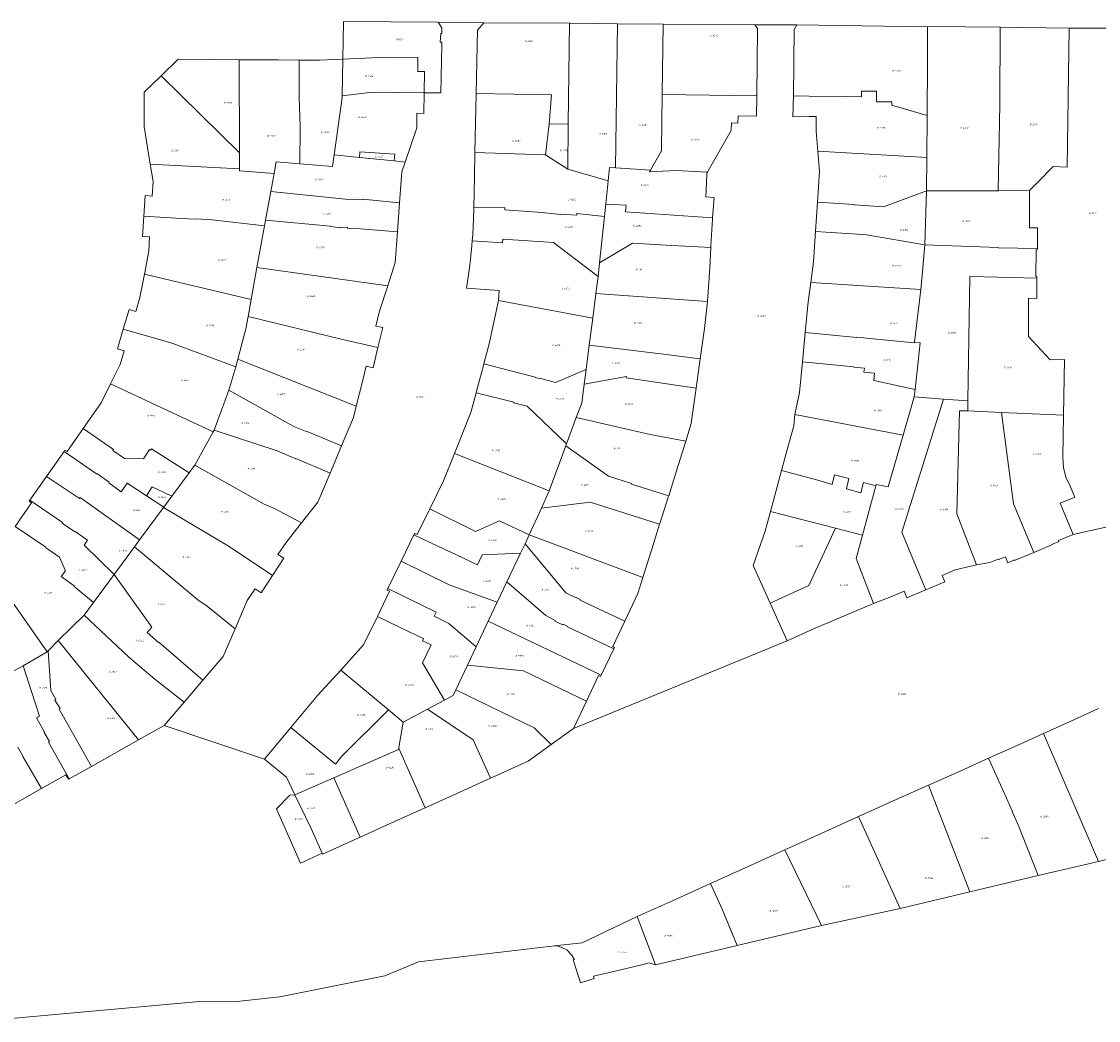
# Model space of a CAD drawing. Header units: metres. Extents: x 195273 to 196483, y 327142 to 328085.
# Tile 3 of 9: x 195490 to 195719, y 327408 to 327620. Entities that reach past the tile are written whole.
import ezdxf
from ezdxf.enums import TextEntityAlignment as Align
from ezdxf.lldxf.tags import DXFTag

# ---------------------------------------------------------------- set-up
doc = ezdxf.new("R2010")
doc.units = ezdxf.units.M
doc.layers.add('B-WE-KG-GRENS_PERCEEL-G', color=150, linetype='KG-PERCEEL', lineweight=9)
doc.layers.add('B-WE-KG-GRENS_PERCEEL-S', color=150, linetype='Continuous', lineweight=25)
doc.styles.add('NLCS-ISO', font='NLCS-ISO.ttf')
doc.styles.get("Standard").update_dxf_attribs({"font": 'arial.ttf'})
tags = doc.linetypes.add('KG-PERCEEL', pattern='A,5.5,-2,["P",Standard,S=1.8,R=0,X=-0.5,Y=-0.9],-2,5.5,-2,[5,NLCS.SHX,S=0.75,R=0,X=0,Y=0],-2', length=19).pattern_tags.tags
tags[6] = DXFTag(74, 10)

# ---------------------------------------------------------------- blocks, each defined once
blk = doc.blocks.new('SKG-PERCEELNUMMER-SO')
at = {"style": 'NLCS-ISO', "oblique": 10, "flags": 1}
for tag, p in [('GEMEENTECODE', (0, 2.6)), ('PERCEELGROOTTE', (0, -2.4))]:
    blk.add_attdef(tag, text='', height=1.8, dxfattribs=at).set_placement(p, align=Align.MIDDLE_CENTER)
at = {"style": 'NLCS-ISO', "oblique": 10}
blk.add_attdef('SECTIE', text='', height=1.8, dxfattribs=at).set_placement((-0.5, 0), align=Align.MIDDLE_RIGHT)
blk.add_attdef('PERCEELNUMMER', text='', height=1.8, dxfattribs=at).set_placement((0.5, 0), align=Align.MIDDLE_LEFT)

msp = doc.modelspace()

# ---------------------------------------------------------------- linework, layer by layer
at = {"layer": 'B-WE-KG-GRENS_PERCEEL-G', "flags": 128}
for points in [[(195558.592, 327612.392), (195558.735, 327620.364)], [(195578.851, 327620.202), (195558.735, 327620.364)], [(195579.649, 327615.418), (195579.66, 327615.995), (195579.283, 327615.985), (195579.395, 327617.853), (195579.638, 327617.837), (195579.643, 327619.015), (195578.851, 327620.202)], [(195578.851, 327620.202), (195588.543, 327620.119)], [(195586.935, 327605.112), (195587.223, 327618.551)], [(195587.223, 327618.551), (195588.543, 327620.119)], [(195588.543, 327620.119), (195606.76, 327619.983)], [(195606.503, 327598.641), (195606.76, 327619.983)], [(195606.76, 327619.983), (195616.974, 327619.907)], [(195616.974, 327619.907), (195616.529, 327589.277)], [(195616.974, 327619.907), (195626.626, 327619.835)], [(195626.626, 327619.835), (195626.445, 327604.855)], [(195626.626, 327619.835), (195646.148, 327619.689)], [(195646.732, 327618.915), (195646.148, 327619.689)], [(195646.148, 327619.689), (195655.082, 327619.651)], [(195646.527, 327604.592), (195646.732, 327618.915)], [(195654.475, 327618.662), (195654.312, 327604.566)], [(195655.082, 327619.651), (195654.475, 327618.662)], [(195655.082, 327619.651), (195682.832, 327619.273)], [(195682.832, 327619.273), (195682.802, 327613.943)], [(195682.832, 327619.273), (195683.542, 327619.31)], [(195683.542, 327619.31), (195698.257, 327619.145)], [(195698.257, 327619.145), (195698.16, 327602.665)], [(195698.257, 327619.145), (195712.887, 327618.98)], [(195712.887, 327618.98), (195712.491, 327589.428)], [(195712.887, 327618.98), (195721.826, 327618.936)], [(195579.451, 327605.187), (195579.649, 327615.418)], [(195682.802, 327613.943), (195682.789, 327611.775)], [(195523.596, 327612.36), (195520, 327608.857)], [(195530.87, 327612.299), (195523.596, 327612.36)], [(195530.87, 327612.299), (195536.552, 327612.257)], [(195536.552, 327612.257), (195536.656, 327592.496)], [(195536.552, 327612.257), (195544.933, 327612.194)], [(195544.933, 327612.194), (195549.34, 327612.189)], [(195549.34, 327612.189), (195549.315, 327604.204)], [(195549.34, 327612.189), (195553.67, 327612.184)], [(195553.67, 327612.184), (195558.592, 327612.392)], [(195558.452, 327604.576), (195558.592, 327612.392)], [(195558.592, 327612.392), (195567.966, 327612.789)], [(195567.966, 327612.789), (195574.519, 327612.707)], [(195574.519, 327612.707), (195574.53, 327609.753)], [(195682.725, 327600.425), (195682.789, 327611.775)], [(195574.53, 327609.753), (195575.985, 327609.744)], [(195575.985, 327609.744), (195575.908, 327605.237)], [(195520, 327608.857), (195516.403, 327605.352)], [(195520, 327608.857), (195536.656, 327592.496)], [(195516.403, 327605.352), (195516.367, 327598.053)], [(195558.452, 327604.576), (195564.862, 327605.393)], [(195564.862, 327605.393), (195575.908, 327605.237)], [(195575.908, 327605.237), (195575.834, 327600.858)], [(195575.908, 327605.237), (195579.451, 327605.187)], [(195586.665, 327592.539), (195586.935, 327605.112)], [(195586.935, 327605.112), (195602.95, 327604.812)], [(195602.95, 327604.812), (195602.423, 327598.562)], [(195626.445, 327604.855), (195626.301, 327592.885)], [(195626.445, 327604.855), (195646.527, 327604.592)], [(195668.764, 327605.539), (195671.994, 327605.545)], [(195668.766, 327604.399), (195668.764, 327605.539)], [(195671.998, 327603.325), (195671.994, 327605.545)], [(195549.315, 327604.204), (195549.514, 327598.114)], [(195556.779, 327592.059), (195558.445, 327604.196)], [(195558.452, 327604.576), (195558.445, 327604.196)], [(195646.465, 327600.293), (195646.527, 327604.592)], [(195654.312, 327604.566), (195654.24, 327600.146)], [(195657.702, 327604.53), (195654.312, 327604.566)], [(195657.702, 327604.53), (195665.736, 327604.443)], [(195665.736, 327604.443), (195668.766, 327604.399)], [(195671.998, 327603.325), (195675.238, 327603.331)], [(195675.238, 327603.331), (195675.239, 327602.611)], [(195682.725, 327600.425), (195675.239, 327602.611)], [(195698.16, 327602.665), (195697.844, 327584.431)], [(195574.348, 327600.882), (195574.325, 327597.784)], [(195575.834, 327600.858), (195574.348, 327600.882)], [(195642.54, 327598.794), (195642.563, 327600.284)], [(195642.563, 327600.284), (195642.673, 327600.282)], [(195642.673, 327600.282), (195642.674, 327600.352)], [(195642.674, 327600.352), (195646.465, 327600.293)], [(195682.725, 327600.425), (195682.674, 327591.514)], [(195516.367, 327598.053), (195517.673, 327590.099)], [(195549.461, 327590.136), (195549.514, 327598.114)], [(195601.689, 327592.043), (195602.423, 327598.562)], [(195602.423, 327598.562), (195606.503, 327598.641)], [(195606.503, 327598.641), (195606.386, 327588.976)], [(195641.136, 327597.235), (195641.16, 327598.815)], [(195641.16, 327598.815), (195642.54, 327598.794)], [(195654.24, 327600.146), (195657.661, 327600.16)], [(195657.661, 327600.16), (195659.18, 327600.166)], [(195659.18, 327600.166), (195659.186, 327597.099)], [(195574.325, 327597.784), (195571.85, 327590.502)], [(195635.965, 327588.171), (195641.136, 327597.235)], [(195659.186, 327597.099), (195659.526, 327592.833)], [(195536.656, 327592.496), (195536.674, 327589.046)], [(195556.438, 327589.572), (195556.779, 327592.059)], [(195562.136, 327591.506), (195556.779, 327592.059)], [(195562.136, 327591.506), (195562.21, 327592.687)], [(195569.526, 327590.742), (195562.136, 327591.506)], [(195562.21, 327592.687), (195569.629, 327592.155)], [(195569.629, 327592.155), (195569.526, 327590.742)], [(195586.555, 327587.407), (195586.665, 327592.539)], [(195586.665, 327592.539), (195601.689, 327592.043)], [(195606.386, 327588.976), (195601.689, 327592.043)], [(195623.997, 327588.785), (195626.301, 327592.885)], [(195659.526, 327592.833), (195659.869, 327588.524)], [(195659.526, 327592.833), (195682.674, 327591.514)], [(195682.674, 327591.514), (195682.634, 327584.374)], [(195517.673, 327590.099), (195518.287, 327586.36)], [(195517.673, 327590.099), (195536.674, 327589.046)], [(195536.674, 327589.046), (195536.676, 327588.655)], [(195543.991, 327588.092), (195544.437, 327590.541)], [(195544.437, 327590.541), (195549.461, 327590.136)], [(195549.461, 327590.136), (195556.438, 327589.572)], [(195571.85, 327590.502), (195569.526, 327590.742)], [(195571.85, 327590.502), (195571.15, 327588.444)], [(195614.992, 327586.548), (195606.386, 327588.976)], [(195614.992, 327586.548), (195615.291, 327589.358)], [(195616.529, 327589.277), (195615.291, 327589.358)], [(195616.529, 327589.277), (195623.997, 327588.785)], [(195623.997, 327588.785), (195623.787, 327588.41)], [(195709.536, 327589.57), (195706.296, 327586.323)], [(195712.491, 327589.428), (195709.536, 327589.57)], [(195536.676, 327588.655), (195543.991, 327588.092)], [(195543.299, 327584.284), (195543.991, 327588.092)], [(195570.669, 327581.872), (195571.15, 327588.444)], [(195586.555, 327587.407), (195586.413, 327580.769)], [(195614.465, 327581.6), (195614.992, 327586.548)], [(195623.787, 327588.41), (195629.446, 327588.753)], [(195635.974, 327588.391), (195629.446, 327588.753)], [(195635.886, 327586.173), (195635.965, 327588.171)], [(195635.965, 327588.171), (195635.974, 327588.391)], [(195659.869, 327588.524), (195659.427, 327581.999)], [(195518.287, 327586.36), (195518.074, 327583.278)], [(195542.18, 327578.135), (195543.299, 327584.284)], [(195559.168, 327582.599), (195543.299, 327584.284)], [(195635.72, 327583.098), (195635.886, 327586.173)], [(195673.454, 327581.013), (195682.634, 327584.374)], [(195682.634, 327584.374), (195682.272, 327572.96)], [(195697.844, 327584.431), (195682.634, 327584.374)], [(195697.992, 327584.432), (195697.844, 327584.431)], [(195704.493, 327584.501), (195697.992, 327584.432)], [(195704.493, 327584.501), (195704.479, 327579.621)], [(195706.296, 327586.323), (195704.493, 327584.501)], [(195516.577, 327583.376), (195516.291, 327579.015)], [(195518.074, 327583.278), (195516.577, 327583.376)], [(195559.171, 327582.649), (195559.168, 327582.599)], [(195562.818, 327582.492), (195559.171, 327582.649)], [(195562.828, 327582.622), (195562.818, 327582.492)], [(195562.828, 327582.622), (195570.669, 327581.872)], [(195637.461, 327583.009), (195635.72, 327583.098)], [(195637.173, 327578.669), (195637.461, 327583.009)], [(195659.427, 327581.999), (195659.005, 327575.78)], [(195667.251, 327581.477), (195659.427, 327581.999)], [(195570.218, 327575.695), (195570.669, 327581.872)], [(195586.413, 327580.769), (195586.363, 327578.456)], [(195586.413, 327580.769), (195593.054, 327580.89)], [(195593.054, 327580.89), (195593.018, 327580.382)], [(195593.018, 327580.382), (195600.868, 327579.823)], [(195600.868, 327579.823), (195604.83, 327579.348)], [(195614.183, 327578.95), (195614.465, 327581.6)], [(195614.465, 327581.6), (195618.764, 327581.359)], [(195618.666, 327579.962), (195618.764, 327581.359)], [(195618.666, 327579.962), (195637.173, 327578.669)], [(195667.251, 327581.477), (195667.248, 327581.427)], [(195667.248, 327581.427), (195673.454, 327581.013)], [(195704.479, 327579.621), (195704.47, 327576.517)], [(195516.291, 327579.015), (195516.008, 327574.71)], [(195524.316, 327578.522), (195516.291, 327579.015)], [(195524.316, 327578.522), (195527.298, 327578.39)], [(195527.298, 327578.39), (195527.303, 327578.48)], [(195530.832, 327578.25), (195527.303, 327578.48)], [(195530.832, 327578.25), (195541.972, 327576.993)], [(195541.972, 327576.993), (195542.18, 327578.135)], [(195555.974, 327576.887), (195542.18, 327578.135)], [(195586.363, 327578.456), (195586.201, 327575.152)], [(195604.83, 327579.348), (195604.838, 327579.47)], [(195608.283, 327579.235), (195604.838, 327579.47)], [(195608.306, 327579.575), (195608.283, 327579.235)], [(195608.306, 327579.575), (195614.183, 327578.95)], [(195613.134, 327569.088), (195614.183, 327578.95)], [(195636.782, 327572.709), (195637.152, 327578.358)], [(195637.152, 327578.358), (195637.173, 327578.669)], [(195540.362, 327568.139), (195541.972, 327576.993)], [(195555.974, 327576.887), (195555.969, 327576.837)], [(195555.969, 327576.837), (195558.152, 327576.55)], [(195558.165, 327576.689), (195558.152, 327576.55)], [(195558.165, 327576.689), (195559.595, 327576.62)], [(195559.595, 327576.62), (195559.584, 327576.5)], [(195559.584, 327576.5), (195562.366, 327576.309)], [(195562.366, 327576.309), (195570.218, 327575.695)], [(195569.739, 327569.152), (195570.218, 327575.695)], [(195586.201, 327575.152), (195586.087, 327573.761)], [(195659.005, 327575.78), (195658.565, 327569.285)], [(195659.005, 327575.78), (195666.838, 327575.287)], [(195666.838, 327575.287), (195669.86, 327575.056)], [(195669.86, 327575.056), (195682.272, 327572.96)], [(195704.47, 327576.517), (195706.201, 327576.532)], [(195706.201, 327576.532), (195706.152, 327572.172)], [(195516.008, 327574.71), (195517.513, 327574.647)], [(195517.513, 327574.647), (195517.357, 327571.561)], [(195586.009, 327572.791), (195585.734, 327569.854)], [(195586.087, 327573.761), (195586.009, 327572.791)], [(195586.087, 327573.761), (195592.518, 327573.382)], [(195592.57, 327574.11), (195592.518, 327573.382)], [(195603.383, 327573.406), (195592.57, 327574.11)], [(195612.825, 327566.189), (195603.383, 327573.406)], [(195613.134, 327569.088), (195620.12, 327573.258)], [(195628.508, 327572.817), (195620.12, 327573.258)], [(195628.508, 327572.817), (195636.765, 327572.382)], [(195681.667, 327566.408), (195682.272, 327572.96)], [(195682.272, 327572.96), (195697.861, 327572.352)], [(195516.431, 327566.708), (195517.357, 327571.561)], [(195636.54, 327568.073), (195636.765, 327572.382)], [(195636.765, 327572.382), (195636.782, 327572.709)], [(195697.861, 327572.352), (195697.86, 327572.282)], [(195706.152, 327572.172), (195697.86, 327572.282)], [(195705.93, 327571.865), (195705.846, 327566.225)], [(195706.149, 327571.859), (195705.93, 327571.865)], [(195706.152, 327572.172), (195706.149, 327571.859)], [(195569.739, 327569.152), (195568.135, 327564.219)], [(195585.734, 327569.854), (195585.509, 327568.035)], [(195613.134, 327569.088), (195612.825, 327566.189)], [(195658.565, 327569.285), (195658.01, 327564.956)], [(195516.431, 327566.708), (195515.477, 327561.709)], [(195516.431, 327566.708), (195539.125, 327561.341)], [(195539.125, 327561.341), (195540.362, 327568.139)], [(195568.135, 327564.219), (195540.362, 327568.139)], [(195585.509, 327568.035), (195584.872, 327563.719)], [(195612.357, 327562.569), (195612.825, 327566.189)], [(195636.08, 327560.862), (195636.54, 327568.073)], [(195681.39, 327563.411), (195681.667, 327566.408)], [(195691.417, 327539.791), (195691.774, 327566.189)], [(195697.793, 327566.058), (195691.774, 327566.189)], [(195706.073, 327565.879), (195697.793, 327566.058)], [(195705.846, 327566.225), (195706.076, 327566.223)], [(195706.073, 327565.879), (195706.038, 327561.539)], [(195706.076, 327566.223), (195706.073, 327565.879)], [(195568.135, 327564.219), (195566.321, 327558.636)], [(195584.872, 327563.719), (195591.794, 327563.227)], [(195658.01, 327564.956), (195657.475, 327560.79)], [(195658.01, 327564.956), (195681.39, 327563.411)], [(195515.477, 327561.709), (195514.619, 327558.793)], [(195538.468, 327557.725), (195539.125, 327561.341)], [(195591.794, 327563.227), (195591.645, 327561.134)], [(195611.684, 327557.363), (195612.357, 327562.569)], [(195612.357, 327562.569), (195636.08, 327560.862)], [(195681.39, 327563.411), (195680.087, 327552.268)], [(195704.297, 327561.575), (195704.25, 327558.488)], [(195706.038, 327561.539), (195704.297, 327561.575)], [(195513.18, 327559.216), (195511.942, 327555.004)], [(195514.619, 327558.793), (195513.18, 327559.216)], [(195591.645, 327561.134), (195589.669, 327551.893)], [(195611.684, 327557.363), (195591.645, 327561.134)], [(195635.416, 327555.168), (195636.08, 327560.862)], [(195657.475, 327560.79), (195656.848, 327554.274)], [(195537.988, 327555.089), (195538.468, 327557.725)], [(195558.242, 327552.897), (195538.468, 327557.725)], [(195565.634, 327555.652), (195566.321, 327558.636)], [(195610.943, 327551.64), (195611.684, 327557.363)], [(195704.25, 327558.488), (195704.303, 327553.48)], [(195511.942, 327555.004), (195510.71, 327550.814)], [(195511.942, 327555.004), (195519.646, 327552.848)], [(195536.294, 327548.605), (195537.988, 327555.089)], [(195567.08, 327555.331), (195565.634, 327555.652)], [(195566.064, 327551.101), (195567.08, 327555.331)], [(195634.508, 327548.701), (195635.416, 327555.168)], [(195519.646, 327552.848), (195519.63, 327552.79)], [(195519.63, 327552.79), (195522.511, 327551.955)], [(195566.064, 327551.101), (195558.242, 327552.897)], [(195656.848, 327554.274), (195656.253, 327548.093)], [(195656.848, 327554.274), (195667.778, 327553.222)], [(195667.778, 327553.222), (195667.783, 327553.282)], [(195667.783, 327553.282), (195671.267, 327552.946)], [(195671.267, 327552.946), (195680.066, 327552.089)], [(195680.087, 327552.268), (195680.066, 327552.089)], [(195680.087, 327552.268), (195681.249, 327552.132)], [(195704.303, 327553.48), (195708.871, 327548.467)], [(195510.71, 327550.814), (195512.153, 327550.385)], [(195512.153, 327550.385), (195511.309, 327547.478)], [(195522.511, 327551.955), (195535.836, 327547.012)], [(195565.031, 327546.798), (195566.064, 327551.101)], [(195589.669, 327551.893), (195588.565, 327547.675)], [(195610.269, 327546.424), (195610.943, 327551.64)], [(195610.943, 327551.64), (195626.699, 327549.727)], [(195681.249, 327552.132), (195680.175, 327542.2)], [(195535.836, 327547.012), (195536.294, 327548.605)], [(195561.453, 327538.669), (195536.294, 327548.605)], [(195588.565, 327547.675), (195588.472, 327547.319)], [(195588.565, 327547.675), (195599.455, 327544.811)], [(195626.699, 327549.727), (195634.508, 327548.701)], [(195633.639, 327542.508), (195634.508, 327548.701)], [(195656.253, 327548.093), (195655.623, 327541.553)], [(195656.253, 327548.093), (195667.173, 327547.041)], [(195708.871, 327548.467), (195711.939, 327548.555)], [(195711.939, 327548.555), (195711.739, 327536.747)], [(195511.309, 327547.478), (195509.266, 327543.393)], [(195535.836, 327547.012), (195534.417, 327542.071)], [(195562.849, 327544.208), (195563.592, 327547.144)], [(195563.592, 327547.144), (195565.031, 327546.798)], [(195588.472, 327547.319), (195586.995, 327541.835)], [(195610.269, 327546.424), (195603.75, 327543.714)], [(195609.872, 327543.359), (195610.269, 327546.424)], [(195667.173, 327547.041), (195667.166, 327546.972)], [(195667.166, 327546.972), (195669.396, 327546.757)], [(195669.396, 327546.757), (195669.31, 327545.871)], [(195669.31, 327545.871), (195671.56, 327545.655)], [(195671.56, 327545.655), (195671.41, 327544.102)], [(195509.266, 327543.393), (195507.248, 327539.359)], [(195509.266, 327543.393), (195531.065, 327533.173)], [(195561.453, 327538.669), (195562.849, 327544.208)], [(195599.455, 327544.811), (195599.435, 327544.733)], [(195600.384, 327544.556), (195599.435, 327544.733)], [(195600.396, 327544.605), (195600.384, 327544.556)], [(195603.75, 327543.714), (195600.396, 327544.605)], [(195609.35, 327539.323), (195609.872, 327543.359)], [(195609.872, 327543.359), (195618.837, 327544.925)], [(195618.799, 327544.668), (195618.837, 327544.925)], [(195633.639, 327542.508), (195618.799, 327544.668)], [(195671.41, 327544.102), (195680.175, 327542.2)], [(195534.417, 327542.071), (195531.267, 327533.539)], [(195548.208, 327534.36), (195534.417, 327542.071)], [(195586.911, 327541.519), (195585.787, 327537.317)], [(195586.995, 327541.835), (195586.911, 327541.519)], [(195586.911, 327541.519), (195594.914, 327539.48)], [(195632.731, 327536.041), (195633.639, 327542.508)], [(195655.623, 327541.553), (195654.612, 327536.851)], [(195680.175, 327542.2), (195680.004, 327540.619)], [(195507.248, 327539.359), (195503.423, 327533.882)], [(195561.453, 327538.669), (195560.842, 327536.245)], [(195594.914, 327539.48), (195594.888, 327539.383)], [(195594.888, 327539.383), (195597.793, 327538.626)], [(195606.152, 327530.676), (195597.793, 327538.626)], [(195609.35, 327539.323), (195608.202, 327536.219)], [(195677.348, 327511.853), (195686.201, 327540.17)], [(195680.004, 327540.619), (195677.628, 327532.49)], [(195680.004, 327540.619), (195686.201, 327540.17)], [(195686.201, 327540.17), (195691.417, 327539.791)], [(195691.417, 327539.791), (195691.388, 327537.632)], [(195558.302, 327530.197), (195560.842, 327536.245)], [(195582.3, 327528.623), (195585.787, 327537.317)], [(195608.202, 327536.219), (195606.152, 327530.676)], [(195608.202, 327536.219), (195623.923, 327532.604)], [(195654.612, 327536.851), (195654.4, 327534.491)], [(195654.612, 327536.851), (195677.628, 327532.49)], [(195689.638, 327537.68), (195689.044, 327515.808)], [(195689.638, 327537.68), (195691.388, 327537.632)], [(195691.388, 327537.632), (195698.56, 327537.303)], [(195698.56, 327537.303), (195701.096, 327517.918)], [(195698.56, 327537.303), (195711.739, 327536.747)], [(195711.739, 327536.747), (195711.587, 327527.794)], [(195503.423, 327533.882), (195500.012, 327528.997)], [(195503.423, 327533.882), (195509.861, 327529.438)], [(195548.208, 327534.36), (195551.001, 327533.187)], [(195631.46, 327531.243), (195632.61, 327534.975)], [(195632.61, 327534.975), (195632.731, 327536.041)], [(195654.4, 327534.491), (195652.961, 327529.175)], [(195527.173, 327526.136), (195531.065, 327533.173)], [(195531.065, 327533.173), (195531.267, 327533.539)], [(195544.676, 327529.147), (195531.267, 327533.539)], [(195551.029, 327533.251), (195551.001, 327533.187)], [(195551.029, 327533.251), (195558.302, 327530.197)], [(195623.923, 327532.604), (195631.46, 327531.243)], [(195677.628, 327532.49), (195674.425, 327521.531)], [(195499.568, 327529.338), (195499.368, 327529.051)], [(195500.012, 327528.997), (195499.568, 327529.338)], [(195509.861, 327529.438), (195509.718, 327529.233)], [(195516.273, 327527.495), (195517.547, 327529.458)], [(195517.547, 327529.458), (195517.751, 327529.318)], [(195517.751, 327529.318), (195517.922, 327529.577)], [(195525.938, 327524.463), (195517.922, 327529.577)], [(195555.885, 327524.444), (195558.302, 327530.197)], [(195605.993, 327530.248), (195602.439, 327520.638)], [(195606.152, 327530.676), (195605.993, 327530.248)], [(195615.028, 327523.778), (195605.993, 327530.248)], [(195629.165, 327523.794), (195631.46, 327531.243)], [(195499.368, 327529.051), (195495.647, 327523.707)], [(195499.368, 327529.051), (195506.28, 327524.279)], [(195509.718, 327529.233), (195512.183, 327527.522)], [(195512.183, 327527.522), (195516.273, 327527.495)], [(195548.588, 327527.487), (195544.676, 327529.147)], [(195548.608, 327527.533), (195548.588, 327527.487)], [(195548.608, 327527.533), (195555.885, 327524.444)], [(195579.962, 327522.795), (195582.3, 327528.623)], [(195602.439, 327520.638), (195582.3, 327528.623)], [(195652.961, 327529.175), (195651.825, 327524.966)], [(195711.713, 327525.659), (195711.587, 327527.794)], [(195525.938, 327524.463), (195526.876, 327525.734)], [(195527.173, 327526.136), (195526.876, 327525.734)], [(195527.173, 327526.136), (195541.88, 327517.863)], [(195651.825, 327524.966), (195650.686, 327520.744)], [(195651.825, 327524.966), (195659.548, 327522.9)], [(195712.236, 327523.586), (195711.713, 327525.659)], [(195495.647, 327523.707), (195492.136, 327518.666)], [(195495.647, 327523.707), (195502.655, 327519.057)], [(195506.28, 327524.279), (195506.342, 327524.37)], [(195506.342, 327524.37), (195508.977, 327522.484)], [(195508.977, 327522.484), (195508.884, 327522.35)], [(195522.308, 327519.548), (195525.938, 327524.463)], [(195553.288, 327518.259), (195555.885, 327524.444)], [(195579.962, 327522.795), (195577.051, 327516.816)], [(195619.946, 327522.217), (195615.028, 327523.778)], [(195627.833, 327519.611), (195629.165, 327523.794)], [(195659.548, 327522.9), (195662.546, 327522.036)], [(195662.546, 327522.036), (195663.082, 327524.077)], [(195663.082, 327524.077), (195666.134, 327523.261)], [(195666.134, 327523.261), (195665.587, 327521.057)], [(195668.639, 327520.241), (195669.207, 327522.439)], [(195669.207, 327522.439), (195671.863, 327521.728)], [(195713.136, 327521.646), (195712.236, 327523.586)], [(195508.884, 327522.35), (195511.492, 327520.444)], [(195511.492, 327520.444), (195512.773, 327522.293)], [(195512.773, 327522.293), (195516.903, 327519.582)], [(195516.903, 327519.582), (195518.094, 327521.537)], [(195518.094, 327521.537), (195522.308, 327519.548)], [(195600.79, 327517.016), (195602.439, 327520.638)], [(195619.946, 327522.217), (195619.901, 327522.074)], [(195619.901, 327522.074), (195627.833, 327519.611)], [(195650.686, 327520.744), (195649.476, 327516.285)], [(195665.587, 327521.057), (195668.639, 327520.241)], [(195671.863, 327521.728), (195669.01, 327511.276)], [(195671.863, 327521.728), (195671.938, 327522.019)], [(195671.938, 327522.019), (195674.425, 327521.531)], [(195714.12, 327519.325), (195713.136, 327521.646)], [(195492.424, 327518.117), (195488.992, 327513.118)], [(195492.136, 327518.666), (195491.982, 327518.444)], [(195491.982, 327518.444), (195492.424, 327518.117)], [(195492.136, 327518.666), (195499.079, 327513.907)], [(195502.655, 327519.057), (195502.797, 327519.263)], [(195502.797, 327519.263), (195515.433, 327510.237)], [(195516.903, 327519.582), (195520.56, 327517.181)], [(195520.56, 327517.181), (195522.308, 327519.548)], [(195544.107, 327516.901), (195541.88, 327517.863)], [(195553.288, 327518.259), (195549.833, 327513.886)], [(195611.134, 327518.251), (195600.79, 327517.016)], [(195611.134, 327518.251), (195625.908, 327513.562)], [(195626.016, 327513.906), (195627.739, 327519.315)], [(195627.739, 327519.315), (195627.833, 327519.611)], [(195705.409, 327507.576), (195701.096, 327517.918)], [(195710.985, 327518.014), (195714.12, 327519.325)], [(195713.762, 327511.371), (195710.985, 327518.014)], [(195515.433, 327510.237), (195520.502, 327517.102)], [(195520.502, 327517.102), (195520.56, 327517.181)], [(195520.502, 327517.102), (195534.479, 327508.821)], [(195544.107, 327516.901), (195549.833, 327513.886)], [(195577.051, 327516.816), (195574.413, 327511.398)], [(195577.051, 327516.816), (195586.811, 327512.014)], [(195598.202, 327511.328), (195600.79, 327517.016)], [(195649.476, 327516.285), (195648.338, 327512.095)], [(195649.476, 327516.285), (195663.295, 327512.741)], [(195693.255, 327504.965), (195689.044, 327515.808)], [(195499.079, 327513.907), (195499.005, 327513.8)], [(195499.005, 327513.8), (195501.667, 327511.952)], [(195549.833, 327513.886), (195546.528, 327509.704)], [(195586.811, 327512.014), (195591.864, 327514.3)], [(195591.864, 327514.3), (195598.202, 327511.328)], [(195624.617, 327509.432), (195625.908, 327513.562)], [(195625.908, 327513.562), (195626.016, 327513.906)], [(195713.762, 327511.371), (195729.224, 327514.848)], [(195488.992, 327513.118), (195495.487, 327508.731)], [(195501.667, 327511.952), (195501.724, 327512.034)], [(195501.724, 327512.034), (195504.385, 327510.187)], [(195573.709, 327511.308), (195570.987, 327505.703)], [(195573.866, 327511.632), (195573.709, 327511.308)], [(195573.709, 327511.308), (195581.366, 327507.68)], [(195574.413, 327511.398), (195573.866, 327511.632)], [(195597.306, 327509.439), (195598.202, 327511.328)], [(195598.202, 327511.328), (195622.354, 327502.289)], [(195648.338, 327512.095), (195645.805, 327504.783)], [(195657.601, 327500.548), (195663.295, 327512.741)], [(195663.295, 327512.741), (195669.01, 327511.276)], [(195669.01, 327511.276), (195667.64, 327506.259)], [(195679.369, 327507.051), (195677.348, 327511.853)], [(195710.679, 327510.086), (195713.762, 327511.371)], [(195495.487, 327508.731), (195495.424, 327508.641)], [(195504.385, 327510.187), (195503.661, 327509.144)], [(195510.002, 327502.881), (195503.661, 327509.144)], [(195510.002, 327502.881), (195514.343, 327508.761)], [(195514.343, 327508.761), (195515.433, 327510.237)], [(195527.762, 327497.512), (195514.343, 327508.761)], [(195534.479, 327508.821), (195543.678, 327502.704)], [(195546.528, 327509.704), (195544.812, 327507.164)], [(195596.347, 327507.415), (195597.306, 327509.439)], [(195597.306, 327509.439), (195605.958, 327498.985)], [(195622.354, 327502.289), (195624.617, 327509.432)], [(195705.409, 327507.576), (195709.397, 327509.237)], [(195709.355, 327509.339), (195710.748, 327509.92)], [(195709.397, 327509.237), (195709.355, 327509.339)], [(195710.748, 327509.92), (195710.679, 327510.086)], [(195495.424, 327508.641), (195498.423, 327506.559)], [(195498.423, 327506.559), (195499.656, 327503.672)], [(195544.812, 327507.164), (195546.066, 327506.34)], [(195581.366, 327507.68), (195581.388, 327507.725)], [(195581.388, 327507.725), (195587.187, 327504.932)], [(195587.187, 327504.932), (195588.208, 327507.049)], [(195588.208, 327507.049), (195596.347, 327507.415)], [(195593.472, 327501.352), (195596.347, 327507.415)], [(195682.464, 327499.637), (195679.369, 327507.051)], [(195697.897, 327506.063), (195699.361, 327506.657)], [(195699.361, 327506.657), (195699.891, 327505.351)], [(195701.323, 327505.873), (195705.409, 327507.576)], [(195495.766, 327486.475), (195482.114, 327505.919)], [(195546.066, 327506.34), (195543.678, 327502.704)], [(195570.987, 327505.703), (195568.192, 327499.947)], [(195581.215, 327500.671), (195570.987, 327505.703)], [(195645.805, 327504.783), (195649.384, 327496.831)], [(195671.349, 327496.721), (195667.64, 327506.259)], [(195688.72, 327503.893), (195693.255, 327504.965)], [(195693.255, 327504.965), (195696.077, 327505.443)], [(195696.077, 327505.443), (195697.856, 327506.165)], [(195697.856, 327506.165), (195697.897, 327506.063)], [(195699.891, 327505.351), (195701.282, 327505.975)], [(195701.282, 327505.975), (195701.323, 327505.873)], [(195499.656, 327503.672), (195498.764, 327502.454)], [(195498.764, 327502.454), (195501.49, 327500.483)], [(195505.639, 327496.972), (195510.002, 327502.881)], [(195518.024, 327491.718), (195510.002, 327502.881)], [(195543.678, 327502.704), (195541.258, 327499.02)], [(195621.276, 327498.886), (195622.354, 327502.289)], [(195685.903, 327502.681), (195688.72, 327503.893)], [(195686.486, 327501.32), (195685.903, 327502.681)], [(195501.49, 327500.483), (195501.43, 327500.403)], [(195501.43, 327500.403), (195505.639, 327496.972)], [(195540.004, 327499.861), (195538.298, 327497.34)], [(195541.258, 327499.02), (195540.004, 327499.861)], [(195568.192, 327499.947), (195568.019, 327499.59)], [(195568.019, 327499.59), (195568.538, 327499.353)], [(195568.192, 327499.947), (195578.412, 327494.886)], [(195581.215, 327500.671), (195591.399, 327496.98)], [(195591.399, 327496.98), (195593.472, 327501.352)], [(195601.698, 327494.177), (195593.472, 327501.352)], [(195649.384, 327496.831), (195657.601, 327500.548)], [(195678.419, 327497.944), (195682.464, 327499.637)], [(195682.464, 327499.637), (195686.486, 327501.32)], [(195529.794, 327496.198), (195527.762, 327497.512)], [(195535.712, 327491.335), (195538.298, 327497.34)], [(195568.538, 327499.353), (195565.935, 327493.99)], [(195608.153, 327497.941), (195605.958, 327498.985)], [(195608.174, 327497.987), (195608.153, 327497.941)], [(195609.059, 327497.566), (195608.174, 327497.987)], [(195609.012, 327497.466), (195609.059, 327497.566)], [(195611.73, 327496.173), (195609.012, 327497.466)], [(195618.493, 327492.967), (195621.276, 327498.886)], [(195671.349, 327496.721), (195674.997, 327498.182)], [(195674.997, 327498.182), (195677.847, 327499.323)], [(195677.847, 327499.323), (195678.419, 327497.944)], [(195503.629, 327494.25), (195505.639, 327496.972)], [(195529.794, 327496.198), (195535.712, 327491.335)], [(195589.507, 327492.99), (195591.399, 327496.98)], [(195611.73, 327496.173), (195618.493, 327492.967)], [(195649.384, 327496.831), (195652.994, 327488.817)], [(195658.486, 327491.288), (195671.349, 327496.721)], [(195498.158, 327488.841), (195503.629, 327494.25)], [(195513.066, 327485.381), (195503.629, 327494.25)], [(195565.935, 327493.99), (195563.005, 327487.954)], [(195565.935, 327493.99), (195572.994, 327490.584)], [(195578.412, 327494.886), (195577.986, 327494.026)], [(195577.986, 327494.026), (195581.123, 327492.473)], [(195586.922, 327487.538), (195589.507, 327492.99)], [(195589.507, 327492.99), (195613.508, 327481.527)], [(195603.725, 327493.149), (195601.698, 327494.177)], [(195603.648, 327492.986), (195603.725, 327493.149)], [(195605.327, 327492.187), (195603.648, 327492.986)], [(195615.961, 327487.581), (195618.493, 327492.967)], [(195517.023, 327490.561), (195518.024, 327491.718)], [(195519.474, 327488.441), (195517.023, 327490.561)], [(195535.712, 327491.335), (195533.173, 327485.438)], [(195572.994, 327490.584), (195575.723, 327489.267)], [(195581.123, 327492.473), (195586.922, 327487.538)], [(195605.4, 327492.341), (195605.327, 327492.187)], [(195606.412, 327491.86), (195605.4, 327492.341)], [(195606.36, 327491.751), (195606.412, 327491.86)], [(195609.024, 327490.484), (195606.36, 327491.751)], [(195609.024, 327490.484), (195616.205, 327487.131)], [(195652.994, 327488.817), (195658.486, 327491.288)], [(195495.977, 327486.684), (195498.158, 327488.841)], [(195515.187, 327467.759), (195498.158, 327488.841)], [(195519.539, 327488.517), (195519.474, 327488.441)], [(195528.881, 327480.437), (195519.539, 327488.517)], [(195575.723, 327489.267), (195575.51, 327488.826)], [(195575.51, 327488.826), (195577.338, 327487.944)], [(195607.62, 327470.177), (195652.994, 327488.817)], [(195495.766, 327486.475), (195490.658, 327483.516)], [(195495.766, 327486.475), (195495.977, 327486.684)], [(195496.582, 327478.224), (195495.977, 327486.684)], [(195558.15, 327482.596), (195563.005, 327487.954)], [(195575.501, 327484.137), (195577.338, 327487.944)], [(195585.077, 327483.647), (195586.922, 327487.538)], [(195613.508, 327481.527), (195616.205, 327487.131)], [(195616.339, 327487.41), (195615.961, 327487.581)], [(195616.205, 327487.131), (195616.339, 327487.41)], [(195487.652, 327481.877), (195490.658, 327483.516)], [(195494.15, 327472.787), (195490.658, 327483.516)], [(195515.455, 327483.358), (195513.066, 327485.381)], [(195533.173, 327485.438), (195528.881, 327480.437)], [(195580.214, 327476.226), (195575.501, 327484.137)], [(195582.587, 327478.394), (195585.077, 327483.647)], [(195585.077, 327483.647), (195597.007, 327482.448)], [(195518.674, 327480.661), (195515.455, 327483.358)], [(195553.224, 327477.159), (195558.15, 327482.596)], [(195558.15, 327482.596), (195568.291, 327474.131)], [(195610.346, 327475.967), (195597.007, 327482.448)], [(195610.346, 327475.967), (195612.918, 327481.431)], [(195612.918, 327481.431), (195613.365, 327481.23)], [(195613.365, 327481.23), (195613.508, 327481.527)], [(195524.87, 327475.765), (195518.674, 327480.661)], [(195528.881, 327480.437), (195524.87, 327475.765)], [(195497.659, 327476.317), (195496.582, 327478.224)], [(195547.589, 327470.386), (195553.224, 327477.159)], [(195580.214, 327476.226), (195582.021, 327477.201)], [(195582.021, 327477.201), (195582.587, 327478.394)], [(195599.268, 327470.326), (195582.587, 327478.394)], [(195497.441, 327476.194), (195497.659, 327476.317)], [(195498.565, 327474.405), (195497.441, 327476.194)], [(195498.304, 327474.258), (195498.565, 327474.405)], [(195524.87, 327475.765), (195520.611, 327470.802)], [(195580.214, 327476.226), (195576.565, 327474.256)], [(195607.62, 327470.177), (195610.346, 327475.967)], [(195719.157, 327474.428), (195713.14, 327471.687)], [(195493.497, 327472.418), (195494.15, 327472.787)], [(195495.213, 327469.379), (195493.497, 327472.418)], [(195498.304, 327474.258), (195505.171, 327462.13)], [(195568.291, 327474.131), (195558.411, 327464.317)], [(195568.291, 327474.131), (195571.45, 327471.494)], [(195576.565, 327474.256), (195571.45, 327471.494)], [(195586.284, 327467.8), (195576.565, 327474.256)], [(195515.187, 327467.759), (195520.611, 327470.802)], [(195520.611, 327470.802), (195541.986, 327463.652)], [(195541.986, 327463.652), (195547.589, 327470.386)], [(195547.589, 327470.386), (195557.027, 327462.633)], [(195570.431, 327465.709), (195571.45, 327471.494)], [(195599.268, 327470.326), (195602.871, 327466.745)], [(195602.871, 327466.745), (195607.62, 327470.177)], [(195713.14, 327471.687), (195707.488, 327469.085)], [(195495.169, 327469.354), (195495.213, 327469.379)], [(195496.275, 327467.395), (195495.169, 327469.354)], [(195510.068, 327464.887), (195515.187, 327467.759)], [(195586.284, 327467.8), (195589.991, 327459.603)], [(195707.488, 327469.085), (195701.846, 327466.563)], [(195707.488, 327469.085), (195719.115, 327441.952)], [(195490.684, 327464.24), (195489.558, 327466.234)], [(195496.101, 327467.296), (195496.275, 327467.395)], [(195496.101, 327467.296), (195500.459, 327459.478)], [(195556.698, 327459.688), (195570.431, 327465.709)], [(195570.431, 327465.709), (195570.595, 327465.781)], [(195576.076, 327453.328), (195570.595, 327465.781)], [(195598, 327463.224), (195602.871, 327466.745)], [(195701.846, 327466.563), (195695.755, 327463.84)], [(195490.64, 327464.215), (195490.684, 327464.24)], [(195490.64, 327464.215), (195494.581, 327457.403)], [(195505.171, 327462.13), (195510.068, 327464.887)], [(195541.986, 327463.652), (195546.606, 327459.805)], [(195557.027, 327462.633), (195558.411, 327464.317)], [(195589.991, 327459.603), (195598, 327463.224)], [(195695.755, 327463.84), (195689.721, 327461.142)], [(195695.755, 327463.84), (195700.861, 327452.574)], [(195500.459, 327459.478), (195505.171, 327462.13)], [(195689.721, 327461.142), (195683.038, 327458.154)], [(195494.581, 327457.403), (195499.785, 327460.35)], [(195499.785, 327460.35), (195500.32, 327459.4)], [(195500.32, 327459.4), (195500.459, 327459.478)], [(195546.606, 327459.805), (195548.422, 327456.059)], [(195548.422, 327456.059), (195556.698, 327459.688)], [(195562.285, 327447.093), (195556.698, 327459.688)], [(195582.019, 327455.998), (195589.991, 327459.603)], [(195489.018, 327454.253), (195494.581, 327457.403)], [(195548.422, 327456.059), (195547.334, 327455.986)], [(195551.869, 327448.947), (195548.422, 327456.059)], [(195683.038, 327458.154), (195676.145, 327455.066)], [(195683.038, 327458.154), (195691.78, 327435.443)], [(195547.334, 327455.986), (195544.53, 327453.106)], [(195576.076, 327453.328), (195582.019, 327455.998)], [(195676.145, 327455.066), (195668.186, 327451.48)], [(195544.53, 327453.106), (195549.627, 327441.598)], [(195570.247, 327450.709), (195576.076, 327453.328)], [(195700.861, 327452.574), (195700.806, 327452.549)], [(195700.806, 327452.549), (195702.243, 327449.38)], [(195562.285, 327447.093), (195570.247, 327450.709)], [(195668.186, 327451.48), (195660.193, 327447.878)], [(195668.186, 327451.48), (195676.988, 327431.945)], [(195702.243, 327449.38), (195706.353, 327438.913)], [(195554.186, 327443.701), (195551.869, 327448.947)], [(195554.291, 327443.463), (195562.285, 327447.093)], [(195660.193, 327447.878), (195652.473, 327444.402)], [(195732.282, 327445.216), (195719.115, 327441.952)], [(195549.627, 327441.598), (195554.186, 327443.701)], [(195554.186, 327443.701), (195554.291, 327443.463)], [(195652.473, 327444.402), (195644.702, 327440.884)], [(195652.473, 327444.402), (195660.3, 327428.349)], [(195644.702, 327440.884), (195636.694, 327437.258)], [(195719.115, 327441.952), (195706.353, 327438.913)], [(195706.353, 327438.913), (195691.78, 327435.443)], [(195636.694, 327437.258), (195628.75, 327433.662)], [(195636.694, 327437.258), (195639.218, 327431.804)], [(195628.75, 327433.662), (195621.152, 327430.222)], [(195691.78, 327435.443), (195676.988, 327431.945)], [(195639.218, 327431.804), (195642.365, 327424.106)], [(195676.988, 327431.945), (195660.3, 327428.349)], [(195621.152, 327430.222), (195609.454, 327424.663)], [(195621.152, 327430.222), (195624.997, 327419.998)], [(195660.3, 327428.349), (195642.365, 327424.106)], [(195609.454, 327424.663), (195603.575, 327423.977)], [(195642.365, 327424.106), (195624.997, 327419.998)], [(195603.575, 327423.977), (195574.643, 327420.598)], [(195603.575, 327423.977), (195604.35, 327423.908)], [(195604.35, 327423.908), (195605.303, 327423.599)], [(195605.303, 327423.599), (195606.18, 327423.122)], [(195606.18, 327423.122), (195607.216, 327422.078)], [(195607.216, 327422.078), (195607.785, 327421.11)], [(195574.643, 327420.598), (195567.526, 327417.628)], [(195607.785, 327421.11), (195607.563, 327421.046), (195609.089, 327416.12), (195612.014, 327417.047), (195611.859, 327417.537)], [(195615.235, 327418.348), (195622.384, 327420.063)], [(195622.384, 327420.063), (195623.715, 327420.383)], [(195624.997, 327419.998), (195623.715, 327420.383)], [(195567.526, 327417.628), (195545.228, 327413.157)], [(195615.235, 327418.348), (195611.859, 327417.537)], [(195545.228, 327413.157), (195536.735, 327412.219)], [(195528.163, 327412.204), (195483.293, 327408.152)], [(195536.735, 327412.219), (195528.163, 327412.204)]]:
    msp.add_lwpolyline(points, dxfattribs=at)

# ---------------------------------------------------------------- block references
at = {"layer": 'B-WE-KG-GRENS_PERCEEL-S', "xscale": 0.2, "yscale": 0.2, "zscale": 0.2}
for p, values in [((195570.302, 327616.545), {'PERCEELNUMMER': '6875', 'SECTIE': 'B'}), ((195597.727, 327616.17), {'PERCEELNUMMER': '6360', 'SECTIE': 'B'}), ((195637.029, 327617.408), {'PERCEELNUMMER': '4606', 'SECTIE': 'B'}), ((195675.809, 327609.878), {'PERCEELNUMMER': '4293', 'SECTIE': 'B'}), ((195563.767, 327608.756), {'PERCEELNUMMER': '4596', 'SECTIE': 'B'}), ((195533.794, 327603.072), {'PERCEELNUMMER': '4597', 'SECTIE': 'B'}), ((195562.368, 327600.061), {'PERCEELNUMMER': '6438', 'SECTIE': 'B'}), ((195622.016, 327598.431), {'PERCEELNUMMER': '4381', 'SECTIE': 'B'}), ((195672.551, 327597.773), {'PERCEELNUMMER': '4373', 'SECTIE': 'B'}), ((195690.241, 327597.788), {'PERCEELNUMMER': '4372', 'SECTIE': 'B'}), ((195704.971, 327598.526), {'PERCEELNUMMER': '2214', 'SECTIE': 'B'}), ((195543.016, 327596.05), {'PERCEELNUMMER': '4598', 'SECTIE': 'B'}), ((195554.337, 327596.828), {'PERCEELNUMMER': '4088', 'SECTIE': 'B'}), ((195613.508, 327596.496), {'PERCEELNUMMER': '6361', 'SECTIE': 'B'}), ((195595.064, 327595.028), {'PERCEELNUMMER': '4282', 'SECTIE': 'B'}), ((195633.098, 327595.329), {'PERCEELNUMMER': '6599', 'SECTIE': 'B'}), ((195522.503, 327592.978), {'PERCEELNUMMER': '2129', 'SECTIE': 'B'}), ((195565.895, 327591.655), {'PERCEELNUMMER': '6437', 'SECTIE': 'B'}), ((195605.185, 327593.005), {'PERCEELNUMMER': '4812', 'SECTIE': 'B'}), ((195553.102, 327586.781), {'PERCEELNUMMER': '4368', 'SECTIE': 'B'}), ((195672.987, 327587.425), {'PERCEELNUMMER': '4294', 'SECTIE': 'B'}), ((195622.31, 327585.58), {'PERCEELNUMMER': '6600', 'SECTIE': 'B'}), ((195533.416, 327582.473), {'PERCEELNUMMER': '4147', 'SECTIE': 'B'}), ((195606.858, 327582.569), {'PERCEELNUMMER': '4283', 'SECTIE': 'B'}), ((195554.819, 327579.469), {'PERCEELNUMMER': '3981', 'SECTIE': 'B'}), ((195717.514, 327579.572), {'PERCEELNUMMER': '3617', 'SECTIE': 'B'}), ((195690.699, 327577.948), {'PERCEELNUMMER': '3990', 'SECTIE': 'B'}), ((195606.17, 327576.694), {'PERCEELNUMMER': '4609', 'SECTIE': 'B'}), ((195620.763, 327576.974), {'PERCEELNUMMER': '4284', 'SECTIE': 'B'}), ((195677.424, 327576.125), {'PERCEELNUMMER': '4395', 'SECTIE': 'B'}), ((195553.396, 327572.353), {'PERCEELNUMMER': '4599', 'SECTIE': 'B'}), ((195532.493, 327569.755), {'PERCEELNUMMER': '3980', 'SECTIE': 'B'}), ((195675.782, 327568.443), {'PERCEELNUMMER': '4643', 'SECTIE': 'B'}), ((195621.268, 327567.674), {'PERCEELNUMMER': '4611', 'SECTIE': 'B'}), ((195605.527, 327563.66), {'PERCEELNUMMER': '4610', 'SECTIE': 'B'}), ((195551.446, 327562.036), {'PERCEELNUMMER': '4600', 'SECTIE': 'B'}), ((195647.121, 327557.867), {'PERCEELNUMMER': '3620', 'SECTIE': 'B'}), ((195529.992, 327555.762), {'PERCEELNUMMER': '3979', 'SECTIE': 'B'}), ((195620.924, 327556.323), {'PERCEELNUMMER': '4386', 'SECTIE': 'B'}), ((195675.259, 327556.257), {'PERCEELNUMMER': '4644', 'SECTIE': 'B'}), ((195687.625, 327554.242), {'PERCEELNUMMER': '4295', 'SECTIE': 'B'}), ((195549.381, 327550.655), {'PERCEELNUMMER': '4601', 'SECTIE': 'B'}), ((195603.531, 327551.629), {'PERCEELNUMMER': '4384', 'SECTIE': 'B'}), ((195616.22, 327547.88), {'PERCEELNUMMER': '4612', 'SECTIE': 'B'}), ((195673.836, 327548.515), {'PERCEELNUMMER': '4617', 'SECTIE': 'B'}), ((195699.487, 327546.846), {'PERCEELNUMMER': '4400', 'SECTIE': 'B'}), ((195524.692, 327544.189), {'PERCEELNUMMER': '4602', 'SECTIE': 'B'}), ((195545.044, 327541.222), {'PERCEELNUMMER': '4280', 'SECTIE': 'B'}), ((195574.673, 327540.656), {'PERCEELNUMMER': '6877', 'SECTIE': 'B'}), ((195604.38, 327540.204), {'PERCEELNUMMER': '4615', 'SECTIE': 'B'}), ((195618.996, 327539.17), {'PERCEELNUMMER': '4613', 'SECTIE': 'B'}), ((195517.462, 327536.7), {'PERCEELNUMMER': '4603', 'SECTIE': 'B'}), ((195671.839, 327537.709), {'PERCEELNUMMER': '4618', 'SECTIE': 'B'}), ((195537.518, 327535.125), {'PERCEELNUMMER': '4154', 'SECTIE': 'B'}), ((195590.665, 327529.208), {'PERCEELNUMMER': '4385', 'SECTIE': 'B'}), ((195616.587, 327529.649), {'PERCEELNUMMER': '4614', 'SECTIE': 'B'}), ((195666.998, 327527.021), {'PERCEELNUMMER': '4396', 'SECTIE': 'B'}), ((195705.66, 327528.424), {'PERCEELNUMMER': '4050', 'SECTIE': 'B'}), ((195519.749, 327524.611), {'PERCEELNUMMER': '4360', 'SECTIE': 'B'}), ((195538.803, 327525.324), {'PERCEELNUMMER': '4155', 'SECTIE': 'B'}), ((195609.635, 327521.973), {'PERCEELNUMMER': '4287', 'SECTIE': 'B'}), ((195696.573, 327521.811), {'PERCEELNUMMER': '4051', 'SECTIE': 'B'}), ((195519.794, 327519.339), {'PERCEELNUMMER': '6647', 'SECTIE': 'B'}), ((195591.921, 327518.917), {'PERCEELNUMMER': '3985', 'SECTIE': 'B'}), ((195514.426, 327516.587), {'PERCEELNUMMER': '6646', 'SECTIE': 'B'}), ((195533.204, 327516.186), {'PERCEELNUMMER': '4361', 'SECTIE': 'B'}), ((195665.231, 327516.231), {'PERCEELNUMMER': '4619', 'SECTIE': 'B'}), ((195676.383, 327516.851), {'PERCEELNUMMER': '4398', 'SECTIE': 'B'}), ((195685.927, 327516.703), {'PERCEELNUMMER': '4399', 'SECTIE': 'B'}), ((195610.529, 327512.201), {'PERCEELNUMMER': '3872', 'SECTIE': 'B'}), ((195589.948, 327510.09), {'PERCEELNUMMER': '4388', 'SECTIE': 'B'}), ((195655.227, 327508.938), {'PERCEELNUMMER': '2201', 'SECTIE': 'B'}), ((195511.417, 327507.947), {'PERCEELNUMMER': '3978', 'SECTIE': 'B'}), ((195524.99, 327506.547), {'PERCEELNUMMER': '4362', 'SECTIE': 'B'}), ((195607.455, 327504.156), {'PERCEELNUMMER': '4390', 'SECTIE': 'B'}), ((195503.054, 327503.904), {'PERCEELNUMMER': '4277', 'SECTIE': 'B'}), ((195588.739, 327501.497), {'PERCEELNUMMER': '4389', 'SECTIE': 'B'}), ((195601.26, 327499.624), {'PERCEELNUMMER': '4391', 'SECTIE': 'B'}), ((195664.612, 327500.627), {'PERCEELNUMMER': '4620', 'SECTIE': 'B'}), ((195495.597, 327498.974), {'PERCEELNUMMER': '4086', 'SECTIE': 'B'}), ((195519.758, 327496.686), {'PERCEELNUMMER': '4363', 'SECTIE': 'B'}), ((195585.536, 327495.948), {'PERCEELNUMMER': '3987', 'SECTIE': 'B'}), ((195598.047, 327492.066), {'PERCEELNUMMER': '4392', 'SECTIE': 'B'}), ((195515.011, 327488.833), {'PERCEELNUMMER': '4364', 'SECTIE': 'B'}), ((195581.779, 327485.466), {'PERCEELNUMMER': '6371', 'SECTIE': 'B'}), ((195595.706, 327485.584), {'PERCEELNUMMER': '3873', 'SECTIE': 'B'}), ((195509.295, 327482.233), {'PERCEELNUMMER': '3977', 'SECTIE': 'B'}), ((195494.542, 327478.794), {'PERCEELNUMMER': '4366', 'SECTIE': 'B'}), ((195572.325, 327479.472), {'PERCEELNUMMER': '6372', 'SECTIE': 'B'}), ((195593.871, 327477.465), {'PERCEELNUMMER': '4289', 'SECTIE': 'B'}), ((195677.006, 327477.461), {'PERCEELNUMMER': '6603', 'SECTIE': 'B'}), ((195508.965, 327472.391), {'PERCEELNUMMER': '4365', 'SECTIE': 'B'}), ((195562.144, 327473.093), {'PERCEELNUMMER': '4290', 'SECTIE': 'B'}), ((195576.617, 327470.017), {'PERCEELNUMMER': '4291', 'SECTIE': 'B'}), ((195589.947, 327470.661), {'PERCEELNUMMER': '4380', 'SECTIE': 'B'}), ((195551.228, 327460.497), {'PERCEELNUMMER': '4090', 'SECTIE': 'B'}), ((195568.154, 327461.916), {'PERCEELNUMMER': '4238', 'SECTIE': 'B'}), ((195551.43, 327453.152), {'PERCEELNUMMER': '4237', 'SECTIE': 'B'}), ((195707.241, 327451.498), {'PERCEELNUMMER': '3854', 'SECTIE': 'B'}), ((195548.825, 327450.895), {'PERCEELNUMMER': '6230', 'SECTIE': 'B'}), ((195694.713, 327446.892), {'PERCEELNUMMER': '3855', 'SECTIE': 'B'}), ((195682.747, 327438.361), {'PERCEELNUMMER': '3856', 'SECTIE': 'B'}), ((195665.16, 327436.619), {'PERCEELNUMMER': '3857', 'SECTIE': 'B'}), ((195649.695, 327431.408), {'PERCEELNUMMER': '3858', 'SECTIE': 'B'}), ((195627.365, 327426.109), {'PERCEELNUMMER': '3859', 'SECTIE': 'B'}), ((195617.57, 327422.68), {'PERCEELNUMMER': '6766', 'SECTIE': 'B'})]:
    msp.add_blockref('SKG-PERCEELNUMMER-SO', p, dxfattribs=at).add_auto_attribs(values)

doc.saveas('drawing.dxf')
